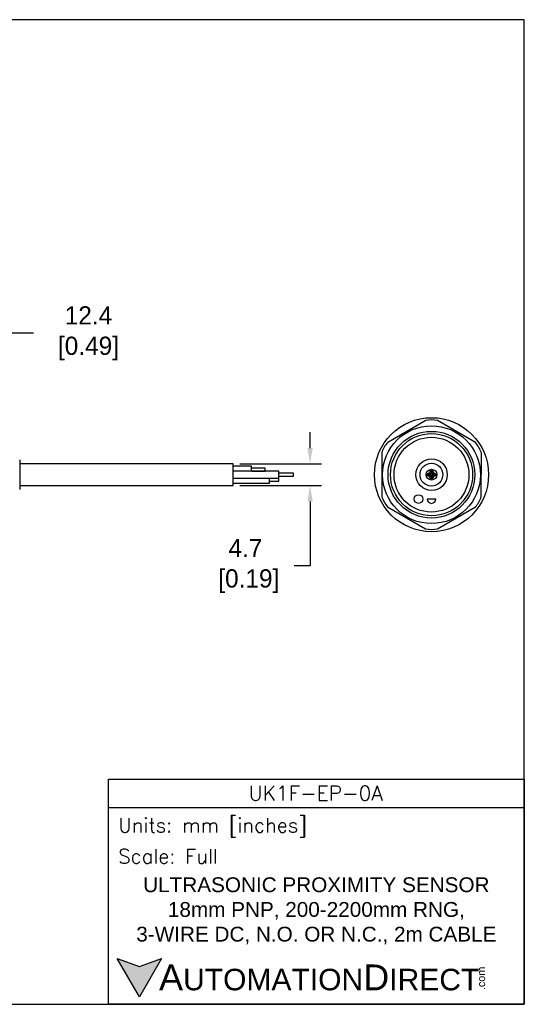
# Model space of a CAD drawing. Header units: inches. Extents: x 0 to 279, y 0 to 216.
# Tile 5 of 5: x 169 to 279, y 0 to 216. Entities that reach past the tile are written whole.
import ezdxf

# ---------------------------------------------------------------- set-up
doc = ezdxf.new("R2010")
doc.units = ezdxf.units.IN
doc.header["$LTSCALE"] = 10
doc.header["$MEASUREMENT"] = 0
doc.layers.add('DIM', color=140, linetype='Continuous')
doc.layers.add('Text', color=140, linetype='Continuous')
doc.styles.add('\\M+2ABAC\\M+2A6A11', font='txt')
doc.styles.add('ROMANS', font='romans.shx')
doc.dimstyles.get("Standard").update_dxf_attribs({"dimtxt": 4, "dimasz": 3.5, "dimexe": 2.5, "dimexo": 1.5, "dimgap": 1, "dimtad": 0, "dimtih": 1, "dimtoh": 1, "dimdec": 1, "dimzin": 0, "dimdsep": 46, "dimtxsty": 'Standard', "dimcen": 0, "dimadec": 0, "dimazin": 0, "dimtfac": 1, "dimtdec": 1, "dimtofl": 0, "dimtmove": 0, "dimatfit": 3, "dimfxl": 0, "dimtolj": 1, "dimtzin": 0, "dimarcsym": 0})

# ---------------------------------------------------------------- blocks, each defined once
blk = doc.blocks.new('*D5')
at = {"layer": 'Defpoints', "color": 0}
for p in [(153.46, 147.13), (165.85, 124.13), (153.46, 118.97)]:
    blk.add_point(p, dxfattribs=at)
at = {"layer": 'DIM', "color": 0, "lineweight": -2}
for p, q in [((153.46, 120.47), (153.46, 149.63)), ((165.85, 125.63), (165.85, 149.63)), ((162.35, 147.13), (156.96, 147.13)), ((171.84, 147.13), (165.85, 147.13))]:
    blk.add_line(p, q, dxfattribs=at)
at = {"layer": 'DIM', "color": 0}
for points in [[(156.96, 147.71), (156.96, 146.54), (153.46, 147.13)], [(162.35, 147.71), (162.35, 146.54), (165.85, 147.13)]]:
    blk.add_solid(points, dxfattribs=at)
at = {"layer": 'DIM', "color": 0, "insert": (183.17, 147.13), "char_height": 4, "attachment_point": 5}
blk.add_mtext('\\A1; 12.4\\P [0.49]', dxfattribs=at)
blk = doc.blocks.new('*D3')
at = {"layer": 'Defpoints', "color": 0}
for p in [(215.61, 118.48), (215.61, 113.78), (232.46, 113.78)]:
    blk.add_point(p, dxfattribs=at)
at = {"layer": 'DIM', "color": 0, "lineweight": -2}
for p, q in [((232.46, 121.98), (232.46, 125.48)), ((217.11, 118.48), (234.96, 118.48)), ((217.11, 113.78), (234.96, 113.78)), ((232.46, 110.28), (232.46, 96.12)), ((232.46, 96.12), (228.96, 96.12))]:
    blk.add_line(p, q, dxfattribs=at)
at = {"layer": 'DIM', "color": 0}
for points in [[(231.88, 121.98), (233.05, 121.98), (232.46, 118.48)], [(231.88, 110.28), (233.05, 110.28), (232.46, 113.78)]]:
    blk.add_solid(points, dxfattribs=at)
at = {"layer": 'DIM', "color": 0, "insert": (218.3, 96.12), "char_height": 4, "attachment_point": 5}
blk.add_mtext('\\A1;4.7\\P [0.19]', dxfattribs=at)

msp = doc.modelspace()

# ---------------------------------------------------------------- hatches: boundary and pattern name
at = {"layer": 'Text'}
msp.add_hatch(color=256, dxfattribs=at).paths.add_polyline_path([(199.93, 10.07), (195.08, 8.31), (190.23, 10.07), (195.08, 1.67)])

# ---------------------------------------------------------------- linework, layer by layer
for p, q in [((257.8, 127.98), (249.47, 123.2)), ((268.69, 123.17), (260.39, 127.98)), ((248.18, 120.95), (248.16, 111.35)), ((269.98, 111.32), (269.99, 120.92)), ((168.85, 119.38), (168.85, 112.89)), ((215.61, 118.48), (168.85, 118.48)), ((215.61, 113.78), (215.61, 118.48)), ((219.61, 117.98), (215.61, 117.98)), ((225.61, 116.88), (215.61, 116.88)), ((219.61, 116.88), (219.61, 117.98)), ((222.61, 117.58), (219.61, 117.58)), ((219.61, 116.89), (222.61, 116.89)), ((222.61, 116.89), (222.61, 117.58)), ((225.61, 115.38), (225.61, 116.88)), ((215.61, 115.38), (225.61, 115.38)), ((223.61, 114.28), (223.61, 115.38)), ((225.61, 115.33), (223.61, 115.33)), ((223.61, 114.73), (225.61, 114.73)), ((228.82, 116.43), (225.61, 116.43)), ((225.61, 115.83), (228.82, 115.83)), ((225.61, 114.73), (225.61, 115.33)), ((228.82, 115.83), (228.82, 116.43)), ((168.85, 113.78), (215.61, 113.78)), ((215.61, 114.28), (223.61, 114.28)), ((260, 110.8), (258.1, 110.8)), ((249.46, 109.1), (257.76, 104.29)), ((260.36, 104.29), (268.68, 109.07))]:
    msp.add_line(p, q)
for centre, radius in [((259.08, 116.13), 12.5), ((259.06, 116.13), 10.72), ((259.06, 116.13), 9.5), ((259.08, 116.13), 9), ((259.06, 116.13), 8.2), ((259.08, 116.13), 3.45), ((259.06, 116.13), 2.5), ((259.08, 116.13), 1.18), ((259.08, 116.68), 0.375), ((259.08, 116.68), 0.15), ((258.53, 116.13), 0.375), ((258.53, 116.13), 0.172), ((259.08, 115.58), 0.375), ((259.08, 115.58), 0.15), ((259.63, 116.13), 0.375), ((259.63, 116.13), 0.15), ((256.22, 110.8), 0.95)]:
    msp.add_circle(centre, radius)
for centre, radius, start, end in [((259.1, 122.47), 5.66, 76.7986, 103.2975), ((253.6, 119.32), 5.66, 136.7986, 163.2975), ((264.57, 119.28), 5.66, 16.7986, 43.2975), ((253.58, 112.98), 5.66, 196.7986, 223.2975), ((259.05, 110.8), 0.95, 180, 0), ((264.55, 112.95), 5.66, 316.7986, 343.2975), ((259.06, 109.8), 5.66, 256.7986, 283.2975)]:
    msp.add_arc(centre, radius, start, end)
at = {"layer": 'Defpoints'}
msp.add_lwpolyline([(279.4, 215.9), (0, 215.9), (0, 0), (279.4, 0)], close=True, dxfattribs=at)
at = {"layer": 'Text'}
msp.add_line((188.28, 43.12), (279.4, 43.12), dxfattribs=at)
for points in [[(188.28, 0), (188.28, 49.4), (279.4, 49.4), (279.4, 0)], [(199.93, 10.07), (195.08, 1.67), (190.23, 10.07), (195.08, 8.31)]]:
    msp.add_lwpolyline(points, close=True, dxfattribs=at)

# ---------------------------------------------------------------- texts
at = {"layer": 'Text', "linetype": 'Continuous', "insert": (233.7, 46.3), "char_height": 3.248, "width": 61.1425, "attachment_point": 5, "style": 'ROMANS'}
msp.add_mtext('UK1F-EP-0A', dxfattribs=at)
at = {"layer": 'Text', "attachment_point": 4}
for s, insert, char_height, width, style in [(' Units: mm [inches]', (188.28, 38.75), 3.1404, 91.118, 'ROMANS'), (' Scale: Full', (188.28, 32.47), 3.1404, 91.118, 'ROMANS'), ('{\\fArial|b0|i0|c0|p34;     \\H1.2x;A\\H0.8333x;UTOMATION\\H1.2x;D\\H0.8333x;IRECT}', (190.23, 5.87), 4.7106, 79.7962, '\\M+2ABAC\\M+2A6A11')]:
    msp.add_mtext(s, dxfattribs=dict(at, insert=insert, char_height=char_height, width=width, style=style))
at = {"layer": 'Text', "linetype": 'Continuous', "insert": (233.84, 20.5), "char_height": 3.2482, "width": 90.3508, "attachment_point": 5}
msp.add_mtext('{\\fArial|b0|i0|c0|p34;ULTRASONIC PROXIMITY SENSOR\\P18mm PNP, 200-2200mm RNG, \\P3-WIRE DC, N.O. OR N.C., 2m CABLE}', dxfattribs=at)
at = {"layer": 'Text', "insert": (269.12, 3.11), "char_height": 1.6958, "width": 5.0253, "attachment_point": 1, "rotation": 90, "style": '\\M+2ABAC\\M+2A6A11'}
msp.add_mtext('{\\fArial|b0|i0|c0|p34;.com}', dxfattribs=at)

# ---------------------------------------------------------------- dimensions: what is measured, and where the dimension line sits
at = {"layer": 'DIM'}
dim = msp.add_linear_dim(base=(153.46, 147.13), p1=(165.85, 124.13), p2=(153.46, 118.97), angle=180, text=' <>', dimstyle='Standard', override={"dimpost": '\\X', "dimtmove": 1}, dxfattribs=at)
dim.commit()
dim.dimension.update_dxf_attribs({"geometry": '*D5', "text_midpoint": (183.17, 151.77), "dimtype": 160})
dim = msp.add_linear_dim(base=(232.46, 113.78), p1=(215.61, 118.48), p2=(215.61, 113.78), angle=90, dimstyle='Standard', override={"dimpost": '\\X'}, dxfattribs=at)
dim.commit()
dim.dimension.update_dxf_attribs({"geometry": '*D3', "text_midpoint": (218.3, 96.12), "dimtype": 160})

doc.saveas('drawing.dxf')
